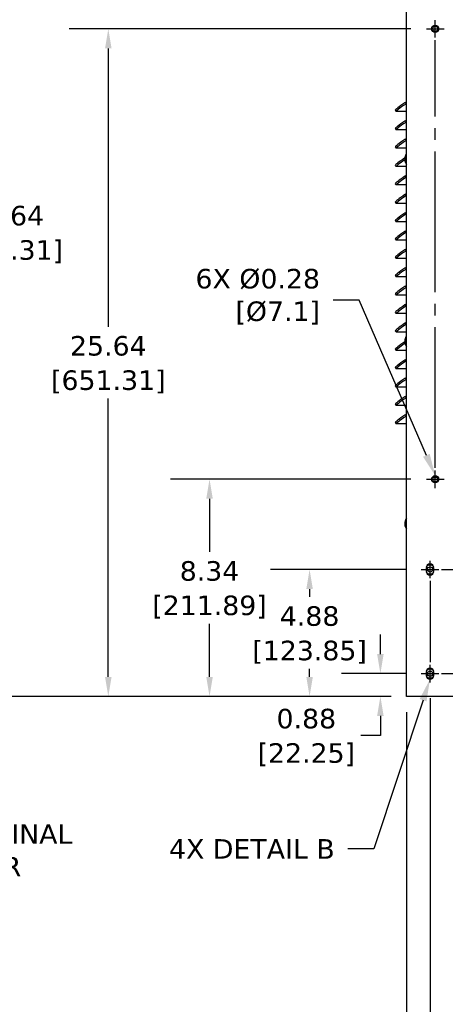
# Model space of a CAD drawing. Header units: inches. Extents: x -1 to 128, y 3 to 101.
# Tile 14 of 17: x 66 to 83, y 36 to 74. Entities that reach past the tile are written whole.
import ezdxf
from ezdxf import colors
from ezdxf.entities.mleader import LeaderData, LeaderLine
from ezdxf.math import Vec2, Vec3

# ---------------------------------------------------------------- set-up
doc = ezdxf.new("R2010")
doc.units = ezdxf.units.IN
doc.header["$LTSCALE"] = 12
doc.header["$MEASUREMENT"] = 0
doc.header["$PDSIZE"] = -1
doc.linetypes.add('SLD-Center', pattern=[0.75, 0.6, -0.05, 0.05, -0.05])
doc.linetypes.add('SLD-Solid', pattern=[0])
doc.layers.add('CENTER', color=40, linetype='SLD-Center')
doc.layers.add('DIMENSIONS', color=140, linetype='SLD-Solid', lineweight=25)
doc.styles.get("Standard").update_dxf_attribs({"font": 'verdana.ttf'})
doc.dimstyles.get("Standard").update_dxf_attribs({"dimtxt": 0.18, "dimasz": 0.18, "dimexe": 0.18, "dimexo": 0.0625, "dimgap": 0.09, "dimtad": 0, "dimtih": 1, "dimtoh": 1, "dimdec": 4, "dimzin": 0, "dimdsep": 46, "dimtxsty": 'Standard', "dimcen": 0.09, "dimadec": 0, "dimazin": 0, "dimtfac": 1, "dimtdec": 4, "dimtofl": 0, "dimtmove": 0, "dimatfit": 3, "dimfxl": 1, "dimtolj": 1, "dimtzin": 0, "dimarcsym": 0})

# ---------------------------------------------------------------- blocks, each defined once
blk = doc.blocks.new('*D98')
at = {"layer": 'Defpoints', "color": 0, "transparency": 16777216}
for p in [(81.698, 48.699), (80.129, 47.823), (81.138, 47.823)]:
    blk.add_point(p, dxfattribs=at)
at = {"layer": 'DIMENSIONS', "color": 0, "lineweight": -2, "transparency": 16777216}
for p, q in [((80.129, 49.449), (80.129, 50.199)), ((81.098, 48.699), (78.629, 48.699)), ((80.538, 47.823), (78.629, 47.823)), ((80.129, 47.073), (80.129, 46.323)), ((80.129, 46.323), (79.379, 46.323))]:
    blk.add_line(p, q, dxfattribs=at)
at = {"layer": 'DIMENSIONS', "color": 0, "transparency": 16777216}
for points in [[(80.004, 49.449), (80.254, 49.449), (80.129, 48.699)], [(80.004, 47.073), (80.254, 47.073), (80.129, 47.823)]]:
    blk.add_solid(points, dxfattribs=at)
at = {"layer": 'DIMENSIONS', "color": 0, "transparency": 16777216, "char_height": 0.75, "attachment_point": 5}
for s, insert in [('\\A1;0.88', (77.282, 46.965)), ('\\A1;[22.25]', (77.282, 45.582))]:
    blk.add_mtext(s, dxfattribs=dict(at, insert=insert))
blk = doc.blocks.new('*D97')
at = {"layer": 'Defpoints', "color": 0, "transparency": 16777216}
for p in [(77.408, 52.699), (81.698, 52.699), (81.138, 47.823)]:
    blk.add_point(p, dxfattribs=at)
at = {"layer": 'DIMENSIONS', "color": 0, "lineweight": -2, "transparency": 16777216}
for p, q in [((81.098, 52.699), (75.908, 52.699)), ((77.408, 51.949), (77.408, 51.643)), ((77.408, 48.573), (77.408, 48.878)), ((80.538, 47.823), (75.908, 47.823))]:
    blk.add_line(p, q, dxfattribs=at)
at = {"layer": 'DIMENSIONS', "color": 0, "transparency": 16777216}
for points in [[(77.283, 51.949), (77.533, 51.949), (77.408, 52.699)], [(77.283, 48.573), (77.533, 48.573), (77.408, 47.823)]]:
    blk.add_solid(points, dxfattribs=at)
at = {"layer": 'DIMENSIONS', "color": 0, "transparency": 16777216, "char_height": 0.75, "attachment_point": 5}
for s, insert in [('\\A1;4.88', (77.408, 50.903)), ('\\A1;[123.85]', (77.408, 49.52))]:
    blk.add_mtext(s, dxfattribs=dict(at, insert=insert))
blk = doc.blocks.new('*D96')
at = {"layer": 'Defpoints', "color": 0, "transparency": 16777216}
for p in [(73.561, 56.165), (81.898, 56.165), (81.138, 47.823)]:
    blk.add_point(p, dxfattribs=at)
at = {"layer": 'DIMENSIONS', "color": 0, "lineweight": -2, "transparency": 16777216}
for p, q in [((81.298, 56.165), (72.061, 56.165)), ((73.561, 55.415), (73.561, 53.376)), ((73.561, 48.573), (73.561, 50.611)), ((80.538, 47.823), (72.061, 47.823))]:
    blk.add_line(p, q, dxfattribs=at)
at = {"layer": 'DIMENSIONS', "color": 0, "transparency": 16777216}
for points in [[(73.436, 55.415), (73.686, 55.415), (73.561, 56.165)], [(73.436, 48.573), (73.686, 48.573), (73.561, 47.823)]]:
    blk.add_solid(points, dxfattribs=at)
at = {"layer": 'DIMENSIONS', "color": 0, "transparency": 16777216, "char_height": 0.75, "attachment_point": 5}
for s, insert in [('\\A1;8.34', (73.561, 52.636)), ('\\A1;[211.89]', (73.561, 51.253))]:
    blk.add_mtext(s, dxfattribs=dict(at, insert=insert))
blk = doc.blocks.new('*D95')
at = {"layer": 'Defpoints', "color": 0, "transparency": 16777216}
for p in [(69.671, 73.465), (81.898, 73.465), (81.138, 47.823)]:
    blk.add_point(p, dxfattribs=at)
at = {"layer": 'DIMENSIONS', "color": 0, "lineweight": -2, "transparency": 16777216}
for p, q in [((81.298, 73.465), (68.171, 73.465)), ((69.671, 72.715), (69.671, 62.025)), ((69.671, 48.573), (69.671, 59.262)), ((80.538, 47.823), (68.171, 47.823))]:
    blk.add_line(p, q, dxfattribs=at)
at = {"layer": 'DIMENSIONS', "color": 0, "transparency": 16777216}
for points in [[(69.546, 72.715), (69.796, 72.715), (69.671, 73.465)], [(69.546, 48.573), (69.796, 48.573), (69.671, 47.823)]]:
    blk.add_solid(points, dxfattribs=at)
at = {"layer": 'DIMENSIONS', "color": 0, "transparency": 16777216, "char_height": 0.75, "attachment_point": 5}
for s, insert in [('\\A1;25.64', (69.671, 61.284)), ('\\A1;[651.31]', (69.671, 59.903))]:
    blk.add_mtext(s, dxfattribs=dict(at, insert=insert))
blk = doc.blocks.new('*D94')
at = {"layer": 'Defpoints', "color": 0, "transparency": 16777216}
for p in [(65.73, 83.465), (81.898, 83.465), (81.138, 47.823)]:
    blk.add_point(p, dxfattribs=at)
at = {"layer": 'DIMENSIONS', "color": 0, "lineweight": -2, "transparency": 16777216}
for p, q in [((81.298, 83.465), (64.23, 83.465)), ((65.73, 82.715), (65.73, 67.025)), ((65.73, 48.573), (65.73, 64.262)), ((80.538, 47.823), (64.23, 47.823))]:
    blk.add_line(p, q, dxfattribs=at)
at = {"layer": 'DIMENSIONS', "color": 0, "transparency": 16777216}
for points in [[(65.605, 82.715), (65.855, 82.715), (65.73, 83.465)], [(65.605, 48.573), (65.855, 48.573), (65.73, 47.823)]]:
    blk.add_solid(points, dxfattribs=at)
at = {"layer": 'DIMENSIONS', "color": 0, "transparency": 16777216, "char_height": 0.75, "attachment_point": 5}
for s, insert in [('\\A1;35.64', (65.73, 66.284)), ('\\A1;[905.31]', (65.73, 64.903))]:
    blk.add_mtext(s, dxfattribs=dict(at, insert=insert))
blk = doc.blocks.new('*D100')
at = {"layer": 'Defpoints', "color": 0, "transparency": 16777216}
for p in [(81.138, 47.823), (92.938, 47.823), (81.138, 28.714)]:
    blk.add_point(p, dxfattribs=at)
at = {"layer": 'DIMENSIONS', "color": 0, "lineweight": -2, "transparency": 16777216}
for p, q in [((81.138, 47.223), (81.138, 27.214)), ((92.938, 47.223), (92.938, 27.214)), ((81.888, 28.714), (84.613, 28.714)), ((92.188, 28.714), (89.463, 28.714))]:
    blk.add_line(p, q, dxfattribs=at)
at = {"layer": 'DIMENSIONS', "color": 0, "transparency": 16777216}
for points in [[(81.888, 28.839), (81.888, 28.589), (81.138, 28.714)], [(92.188, 28.839), (92.188, 28.589), (92.938, 28.714)]]:
    blk.add_solid(points, dxfattribs=at)
at = {"layer": 'DIMENSIONS', "color": 0, "transparency": 16777216, "char_height": 0.75, "attachment_point": 5}
for s, insert in [('\\A1;11.80', (87.038, 29.356)), ('\\A1;[299.72]', (87.038, 27.974))]:
    blk.add_mtext(s, dxfattribs=dict(at, insert=insert))
blk = doc.blocks.new('*D99')
at = {"layer": 'Defpoints', "color": 0, "transparency": 16777216}
for p in [(82.037, 48.36), (92.938, 47.823), (82.037, 31.714)]:
    blk.add_point(p, dxfattribs=at)
at = {"layer": 'DIMENSIONS', "color": 0, "lineweight": -2, "transparency": 16777216}
for p, q in [((82.037, 47.76), (82.037, 30.214)), ((92.938, 47.223), (92.938, 30.214)), ((82.787, 31.714), (85.062, 31.714)), ((92.188, 31.714), (89.913, 31.714))]:
    blk.add_line(p, q, dxfattribs=at)
at = {"layer": 'DIMENSIONS', "color": 0, "transparency": 16777216}
for points in [[(82.787, 31.839), (82.787, 31.589), (82.037, 31.714)], [(92.188, 31.839), (92.188, 31.589), (92.938, 31.714)]]:
    blk.add_solid(points, dxfattribs=at)
at = {"layer": 'DIMENSIONS', "color": 0, "transparency": 16777216, "char_height": 0.75, "attachment_point": 5}
for s, insert in [('\\A1;10.90', (87.487, 32.355)), ('\\A1;[276.89]', (87.487, 30.974))]:
    blk.add_mtext(s, dxfattribs=dict(at, insert=insert))

msp = doc.modelspace()

# ---------------------------------------------------------------- linework, layer by layer
for p, q in [((81.13785, 47.82254), (81.13785, 85.53354)), ((81.06866, 70.62478), (81.13785, 70.67342)), ((81.1018, 70.57727), (81.13785, 70.60261)), ((80.70215, 70.33873), (80.73529, 70.29122)), ((81.13785, 70.29048), (80.73736, 70.29048)), ((81.06866, 69.9189), (81.13785, 69.96753)), ((80.70215, 69.63284), (80.73529, 69.58533)), ((81.1018, 69.87139), (81.13785, 69.89673)), ((81.13785, 69.5846), (80.73736, 69.5846)), ((81.06866, 69.21302), (81.13785, 69.26165)), ((80.70215, 68.92696), (80.73529, 68.87945)), ((81.13785, 68.87872), (80.73736, 68.87872)), ((81.1018, 69.16551), (81.13785, 69.19085)), ((81.06768, 68.52235), (81.06779, 68.52235)), ((80.70215, 68.22108), (80.73529, 68.17357)), ((81.13785, 68.17283), (80.73736, 68.17283)), ((81.06866, 67.80125), (81.13785, 67.84989)), ((81.1018, 67.75374), (81.13785, 67.77908)), ((80.70215, 67.5152), (80.73529, 67.46769)), ((81.13785, 67.46695), (80.73736, 67.46695)), ((81.06866, 67.09537), (81.13785, 67.144)), ((81.1018, 67.04786), (81.13785, 67.0732)), ((80.70215, 66.80931), (80.73529, 66.7618)), ((81.13785, 66.76107), (80.73736, 66.76107)), ((81.06866, 66.38949), (81.13785, 66.43812)), ((81.1018, 66.34198), (81.13785, 66.36732)), ((80.70215, 66.10343), (80.73529, 66.05592)), ((81.13785, 66.05519), (80.73736, 66.05519)), ((81.06866, 65.6836), (81.13785, 65.73224)), ((81.1018, 65.63609), (81.13785, 65.66144)), ((80.70215, 65.39755), (80.73529, 65.35004)), ((81.13785, 65.34931), (80.73736, 65.34931)), ((80.70215, 64.69167), (80.73529, 64.64416)), ((81.06866, 64.97772), (81.13785, 65.02636)), ((81.1018, 64.93021), (81.13785, 64.95555)), ((81.13785, 64.64342), (80.73736, 64.64342)), ((81.06866, 64.27184), (81.13785, 64.32048)), ((80.70215, 63.98579), (80.73529, 63.93827)), ((81.13785, 63.93754), (80.73736, 63.93754)), ((81.1018, 64.22433), (81.13785, 64.24967)), ((81.06866, 63.56596), (81.13785, 63.61459)), ((81.1018, 63.51845), (81.13785, 63.54379)), ((80.70215, 63.2799), (80.73529, 63.23239)), ((81.13785, 63.23166), (80.73736, 63.23166)), ((81.06866, 62.86008), (81.13785, 62.90871)), ((81.1018, 62.81256), (81.13785, 62.83791)), ((80.70215, 62.57402), (80.73529, 62.52651)), ((81.13785, 62.52578), (80.73736, 62.52578)), ((81.06866, 62.15419), (81.13785, 62.20283)), ((81.1018, 62.10668), (81.13785, 62.13202)), ((80.70215, 61.86814), (80.73529, 61.82063)), ((81.13785, 61.81989), (80.73736, 61.81989)), ((81.06768, 61.52235), (81.06779, 61.52235)), ((80.70215, 61.16226), (80.73529, 61.11475)), ((81.13785, 61.11401), (80.73736, 61.11401)), ((81.06866, 60.74243), (81.13785, 60.79106)), ((81.1018, 60.69492), (81.13785, 60.72026)), ((80.70215, 60.45637), (80.73529, 60.40886)), ((81.13785, 60.40813), (80.73736, 60.40813)), ((81.06866, 60.03655), (81.13785, 60.08518)), ((81.1018, 59.98903), (81.13785, 60.01438)), ((80.70215, 59.75049), (80.73529, 59.70298)), ((81.13785, 59.70225), (80.73736, 59.70225)), ((81.06866, 59.33066), (81.13785, 59.3793)), ((80.70215, 59.04461), (80.73529, 58.9971)), ((81.1018, 59.28315), (81.13785, 59.30849)), ((81.13785, 58.99636), (80.73736, 58.99636)), ((81.06866, 58.62478), (81.13785, 58.67342)), ((80.70215, 58.33873), (80.73529, 58.29122)), ((81.13785, 58.29048), (80.73736, 58.29048)), ((81.1018, 58.57727), (81.13785, 58.60261)), ((82.18419, 56.24954), (82.28955, 56.24954)), ((82.18419, 56.24954), (82.28955, 56.24954)), ((81.06768, 54.52235), (81.06779, 54.52235)), ((81.88837, 52.76004), (81.88837, 52.63504)), ((82.18537, 52.63504), (82.18537, 52.76004)), ((81.88837, 48.76004), (81.88837, 48.63504)), ((82.18537, 48.63504), (82.18537, 48.76004)), ((92.93785, 47.82254), (81.13785, 47.82254))]:
    msp.add_line(p, q)
for centre, radius in [((82.23687, 73.46454), 0.1385), ((82.23687, 73.46454), 0.1), ((82.23687, 56.16454), 0.1385), ((82.23687, 56.16454), 0.1), ((82.03687, 52.69852), 0.1), ((82.03687, 48.69852), 0.1)]:
    msp.add_circle(centre, radius)
for centre, radius, start, end in [((81.1439, 68.47964), 0.07958, 173.371063, 183.771496), ((81.36535, 68.46454), 0.30312, 138.634962, 169.008884), ((81.11777, 68.42576), 0.05225, 178.872036, 190.760183), ((81.36535, 68.46454), 0.30313, 194.913727, 221.365038), ((81.36535, 61.46454), 0.30312, 138.634962, 169.008884), ((81.1439, 61.47964), 0.07958, 173.371063, 183.771496), ((81.11777, 61.42576), 0.05225, 178.872036, 190.760183), ((81.36535, 61.46454), 0.30313, 194.913727, 221.365038), ((81.1439, 54.47964), 0.07958, 173.371063, 183.771496), ((81.36535, 54.46454), 0.30312, 138.634962, 169.008884), ((81.11777, 54.42576), 0.05225, 178.872036, 190.760183), ((81.36535, 54.46454), 0.30313, 194.913727, 221.365038), ((82.03687, 52.76004), 0.1485, 0, 180), ((82.03687, 52.63504), 0.1485, 180, 0), ((82.03687, 52.69852), 0.172, 211.966949, 328.033051), ((82.03687, 52.69852), 0.172, 32.32654, 147.67346), ((82.03687, 48.76004), 0.1485, 0, 180), ((82.03687, 48.69852), 0.172, 32.32654, 147.67346), ((82.03687, 48.63504), 0.1485, 180, 0), ((82.03687, 48.69852), 0.172, 211.966949, 328.033051)]:
    msp.add_arc(centre, radius, start, end)
for centre, major_axis, ratio, start_param, end_param in [((81.11224, 70.62478), (0.41009, 0.28605), 0.04999048, 1.64234053, 3.14159265), ((81.14538, 70.57727), (0.41009, 0.28605), 0.04999048, 1.64234053, 3.21313685), ((81.11224, 69.9189), (0.41009, 0.28605), 0.04999048, 1.64234053, 3.14159265), ((81.14538, 69.87139), (0.41009, 0.28605), 0.04999048, 1.64234053, 3.21313685), ((81.11224, 69.21302), (0.41009, 0.28605), 0.04999048, 1.64234053, 3.14159265), ((81.14538, 69.16551), (0.41009, 0.28605), 0.04999048, 1.64234053, 3.21313685), ((81.11224, 68.50713), (0.41009, 0.28605), 0.04999048, 1.64234053, 3.14159265), ((81.36232, 68.50049), (-0.29792, -0.0251), 0.69239833, 0.0047632, 0.11276823), ((81.36112, 68.45242), (-0.2823, 0.09846), 0.96647436, 0.11246242, 0.22046745), ((81.36655, 68.51261), (-0.29888, 0.00745), 0.27407603, 6.14007647, 6.24808151), ((81.14538, 68.45962), (0.41009, 0.28605), 0.04999048, 1.72335894, 3.21313685), ((81.36415, 68.41647), (-0.29888, 0.00745), 0.27407603, 6.14007647, 6.24808151), ((81.36112, 68.45242), (-0.2823, 0.09846), 0.96647436, 0.47217606, 0.58018109), ((81.11224, 67.80125), (0.41009, 0.28605), 0.04999048, 1.64234053, 3.14159265), ((81.14538, 67.75374), (0.41009, 0.28605), 0.04999048, 1.64234053, 3.21313685), ((81.11224, 67.09537), (0.41009, 0.28605), 0.04999048, 1.64234053, 3.14159265), ((81.14538, 67.04786), (0.41009, 0.28605), 0.04999048, 1.64234053, 3.21313685), ((81.11224, 66.38949), (0.41009, 0.28605), 0.04999048, 1.64234053, 3.14159265), ((81.14538, 66.34198), (0.41009, 0.28605), 0.04999048, 1.64234053, 3.21313685), ((81.11224, 65.6836), (0.41009, 0.28605), 0.04999048, 1.64234053, 3.14159265), ((81.14538, 65.63609), (0.41009, 0.28605), 0.04999048, 1.64234053, 3.21313685), ((81.11224, 64.97772), (0.41009, 0.28605), 0.04999048, 1.64234053, 3.14159265), ((81.14538, 64.93021), (0.41009, 0.28605), 0.04999048, 1.64234053, 3.21313685), ((81.11224, 64.27184), (0.41009, 0.28605), 0.04999048, 1.64234053, 3.14159265), ((81.14538, 64.22433), (0.41009, 0.28605), 0.04999048, 1.64234053, 3.21313685), ((81.11224, 63.56596), (0.41009, 0.28605), 0.04999048, 1.64234053, 3.14159265), ((81.14538, 63.51845), (0.41009, 0.28605), 0.04999048, 1.64234053, 3.21313685), ((81.11224, 62.86008), (0.41009, 0.28605), 0.04999048, 1.64234053, 3.14159265), ((81.14538, 62.81256), (0.41009, 0.28605), 0.04999048, 1.64234053, 3.21313685), ((81.11224, 62.15419), (0.41009, 0.28605), 0.04999048, 1.64234053, 3.14159265), ((81.14538, 62.10668), (0.41009, 0.28605), 0.04999048, 1.64234053, 3.21313685), ((81.11224, 61.44831), (0.41009, 0.28605), 0.04999048, 1.64234053, 3.14159265), ((81.14538, 61.4008), (0.41009, 0.28605), 0.04999048, 1.71051217, 3.21313685), ((81.36232, 61.50049), (-0.29792, -0.0251), 0.69239833, 0.0047632, 0.11276823), ((81.36112, 61.45242), (-0.2823, 0.09846), 0.96647436, 0.11246242, 0.22046745), ((81.36415, 61.41647), (-0.29888, 0.00745), 0.27407603, 6.14007647, 6.24808151), ((81.36112, 61.45242), (-0.2823, 0.09846), 0.96647436, 0.47217606, 0.58018109), ((81.36655, 61.51261), (-0.29888, 0.00745), 0.27407603, 6.14007647, 6.24808151), ((81.11224, 60.74243), (0.41009, 0.28605), 0.04999048, 1.64234053, 3.14159265), ((81.14538, 60.69492), (0.41009, 0.28605), 0.04999048, 1.64234053, 3.21313685), ((81.11224, 60.03655), (0.41009, 0.28605), 0.04999048, 1.64234053, 3.14159265), ((81.14538, 59.98903), (0.41009, 0.28605), 0.04999048, 1.64234053, 3.21313685), ((81.11224, 59.33066), (0.41009, 0.28605), 0.04999048, 1.64234053, 3.14159265), ((81.14538, 59.28315), (0.41009, 0.28605), 0.04999048, 1.64234053, 3.21313685), ((81.11224, 58.62478), (0.41009, 0.28605), 0.04999048, 1.64234053, 3.14159265), ((81.14538, 58.57727), (0.41009, 0.28605), 0.04999048, 1.64234053, 3.21313685), ((81.36232, 54.50049), (-0.29792, -0.0251), 0.69239833, 0.0047632, 0.11276823), ((81.36112, 54.45242), (-0.2823, 0.09846), 0.96647436, 0.11246242, 0.22046745), ((81.36655, 54.51261), (-0.29888, 0.00745), 0.27407603, 6.14007647, 6.24808151), ((81.36415, 54.41647), (-0.29888, 0.00745), 0.27407603, 6.14007647, 6.24808151), ((81.36112, 54.45242), (-0.2823, 0.09846), 0.96647436, 0.47217606, 0.58018109)]:
    msp.add_ellipse(centre, major_axis=major_axis, ratio=ratio, start_param=start_param, end_param=end_param)
for points, knots in [([(81.06825, 68.45233), (81.06835, 68.45192), (81.06855, 68.45109), (81.0688, 68.44958), (81.06906, 68.44766), (81.06929, 68.44533), (81.06941, 68.4427), (81.0694, 68.44023), (81.06925, 68.43812), (81.06899, 68.43643), (81.06874, 68.43583), (81.06862, 68.43553)], [0, 0, 0, 0, 0.08293859, 0.16580516, 0.25082827, 0.37694684, 0.49994817, 0.62294666, 0.74929999, 0.87586719, 1, 1, 1, 1]), ([(81.07102, 68.53167), (81.0711, 68.5318), (81.07127, 68.53206), (81.07145, 68.53207), (81.07159, 68.53174), (81.07166, 68.5309), (81.07157, 68.52933), (81.07133, 68.52725), (81.07095, 68.5248), (81.07048, 68.52218), (81.07011, 68.52048), (81.06993, 68.51963)], [0, 0, 0, 0, 0.08294164, 0.1658086, 0.2508294, 0.37694499, 0.49994915, 0.62294997, 0.74930265, 0.87586715, 1, 1, 1, 1]), ([(81.06825, 61.45233), (81.06835, 61.45192), (81.06855, 61.45109), (81.0688, 61.44958), (81.06906, 61.44766), (81.06929, 61.44533), (81.06941, 61.4427), (81.0694, 61.44023), (81.06925, 61.43812), (81.06899, 61.43643), (81.06874, 61.43583), (81.06862, 61.43553)], [0, 0, 0, 0, 0.08293859, 0.16580516, 0.25082827, 0.37694684, 0.49994817, 0.62294666, 0.74929999, 0.87586719, 1, 1, 1, 1]), ([(81.07102, 61.53167), (81.0711, 61.5318), (81.07127, 61.53206), (81.07145, 61.53207), (81.07159, 61.53174), (81.07166, 61.5309), (81.07157, 61.52933), (81.07133, 61.52725), (81.07095, 61.5248), (81.07048, 61.52218), (81.07011, 61.52048), (81.06993, 61.51963)], [0, 0, 0, 0, 0.08294164, 0.1658086, 0.2508294, 0.37694499, 0.49994915, 0.62294997, 0.74930265, 0.87586715, 1, 1, 1, 1]), ([(81.07102, 54.53167), (81.0711, 54.5318), (81.07127, 54.53206), (81.07145, 54.53207), (81.07159, 54.53174), (81.07166, 54.5309), (81.07157, 54.52933), (81.07133, 54.52725), (81.07095, 54.5248), (81.07048, 54.52218), (81.07011, 54.52048), (81.06993, 54.51963)], [0, 0, 0, 0, 0.08294164, 0.1658086, 0.2508294, 0.37694499, 0.49994915, 0.62294997, 0.74930265, 0.87586715, 1, 1, 1, 1]), ([(81.06825, 54.45233), (81.06835, 54.45192), (81.06855, 54.45109), (81.0688, 54.44958), (81.06906, 54.44766), (81.06929, 54.44533), (81.06941, 54.4427), (81.0694, 54.44023), (81.06925, 54.43812), (81.06899, 54.43643), (81.06874, 54.43583), (81.06862, 54.43553)], [0, 0, 0, 0, 0.08293859, 0.16580516, 0.25082827, 0.37694684, 0.49994817, 0.62294666, 0.74929999, 0.87586719, 1, 1, 1, 1])]:
    msp.add_open_spline(points, degree=3, knots=knots)
at = {"layer": 'CENTER', "ltscale": 0.125}
for p, q in [((82.23687, 73.12604), (82.23687, 73.80304)), ((81.89837, 73.46454), (82.57537, 73.46454)), ((82.23687, 55.82604), (82.23687, 56.50304)), ((81.89837, 56.16454), (82.57537, 56.16454)), ((82.03687, 52.36002), (82.03687, 53.03702)), ((81.69837, 52.69852), (82.37537, 52.69852)), ((82.03687, 48.36002), (82.03687, 49.03702)), ((81.69837, 48.69852), (82.37537, 48.69852))]:
    msp.add_line(p, q, dxfattribs=at)
at = {"layer": 'CENTER', "ltscale": 0.75}
for p, q in [((82.23687, 56.60304), (82.23687, 73.02604)), ((82.47537, 52.69852), (91.59837, 52.69852)), ((82.03687, 52.26002), (82.03687, 49.13702)), ((82.47537, 48.69852), (91.59837, 48.69852))]:
    msp.add_line(p, q, dxfattribs=at)

# ---------------------------------------------------------------- dimensions: what is measured, and where the dimension line sits
at = {"layer": 'DIMENSIONS'}
for base, p1, p2, picture, middle in [((65.72979, 83.46454), (81.13785, 47.82254), (81.89837, 83.46454), '*D94', (65.72979, 65.64354)), ((69.67071, 73.46454), (81.13785, 47.82254), (81.89837, 73.46454), '*D95', (69.67071, 60.64354)), ((73.56053, 56.16454), (81.13785, 47.82254), (81.89837, 56.16454), '*D96', (73.56053, 51.99354)), ((77.40817, 52.69852), (81.13785, 47.82254), (81.69837, 52.69852), '*D97', (77.40817, 50.26053)), ((80.12939, 47.82254), (81.69837, 48.69852), (81.13785, 47.82254), '*D98', (77.28209, 46.32254))]:
    dim = msp.add_linear_dim(base=base, p1=p1, p2=p2, angle=90, dimstyle='Standard', override={"dimtxt": 0.75, "dimasz": 0.75, "dimexe": 1.5, "dimexo": 0.6, "dimgap": 0.25, "dimdec": 2, "dimzin": 1, "dimpost": '\\X', "dimtdec": 2, "dimtzin": 1}, dxfattribs=at)
    dim.commit()
    dim.dimension.update_dxf_attribs({"geometry": picture, "text_midpoint": middle})
for base, p2, picture, middle in [((82.03687, 31.71434), (82.03687, 48.36002), '*D99', (87.48736, 31.71434)), ((81.13785, 28.71434), (81.13785, 47.82254), '*D100', (87.03785, 28.71434))]:
    dim = msp.add_linear_dim(base=base, p1=(92.93785, 47.82254), p2=p2, dimstyle='Standard', override={"dimtxt": 0.75, "dimasz": 0.75, "dimexe": 1.5, "dimexo": 0.6, "dimgap": 0.25, "dimdec": 2, "dimzin": 1, "dimpost": '\\X', "dimtdec": 2, "dimtzin": 1}, dxfattribs=at)
    dim.commit()
    dim.dimension.update_dxf_attribs({"geometry": picture, "text_midpoint": middle})

# ---------------------------------------------------------------- leaders
ml = msp.add_multileader_mtext('Standard', dxfattribs=at)
ml.set_content('6X %%C0.28\\P[%%C7.1]', color=256)
ml.set_leader_properties(color=256, linetype='ByLayer', lineweight=-1)
ml.build(insert=Vec2(0, 0))
ml.multileader.update_dxf_attribs({"text_left_attachment_type": 2, "text_right_attachment_type": 2, "dogleg_length": 1, "arrow_head_size": 0.85})
ctx = ml.context
ctx.base_point, ctx.char_height, ctx.arrow_head_size, ctx.landing_gap_size, ctx.plane_origin = Vec3(72.55892, 63.04738), 0.75, 0.85, 0.5, Vec3(91.83687, 56.16454)
ctx.left_attachment, ctx.right_attachment, ctx.text_align_type = 2, 2, 2
notes = []
notes.append((ctx, [(1, (1, 1, 0), (79.30825, 63.04738), (-1, 0), 1, [(0, [(82.23687, 56.30304)], 0, [])])]))
ctx.mtext.insert, ctx.mtext.alignment, ctx.mtext.flow_direction = Vec3(77.80825, 64.2438), 3, 5
ml = msp.add_multileader_mtext('Standard', dxfattribs=at)
ml.set_content('POWER TERMINAL\\PBLOCK COVER', color=256)
ml.set_leader_properties(color=256, linetype='ByLayer', lineweight=-1)
ml.build(insert=Vec2(0, 0))
ml.multileader.update_dxf_attribs({"text_left_attachment_type": 2, "text_right_attachment_type": 2, "dogleg_length": 1, "arrow_head_size": 0.85})
ctx = ml.context
ctx.base_point, ctx.char_height, ctx.arrow_head_size, ctx.landing_gap_size, ctx.plane_origin = Vec3(58.4197, 41.91374), 0.75, 0.85, 0.5, Vec3(57.18009, 52.70791)
ctx.left_attachment, ctx.right_attachment = 2, 2
notes.append((ctx, [(0, (1, 1, 0), (57.4197, 41.91374), (1, 0), 1, [(0, [(56.63573, 50.18076)], 0, [])])]))
ctx.mtext.insert, ctx.mtext.flow_direction = Vec3(58.9197, 42.91374), 5
ml = msp.add_multileader_mtext('Standard', dxfattribs=at)
ml.set_content('4X DETAIL B', color=256)
ml.set_leader_properties(color=256, linetype='ByLayer', lineweight=-1)
ml.build(insert=Vec2(0, 0))
ml.multileader.update_dxf_attribs({"text_left_attachment_type": 2, "text_right_attachment_type": 2, "dogleg_length": 1, "arrow_head_size": 0.85})
ctx = ml.context
ctx.base_point, ctx.char_height, ctx.arrow_head_size, ctx.landing_gap_size, ctx.plane_origin = Vec3(71.36202, 41.96519), 0.75, 0.85, 0.5, Vec3(82.03687, 48.48654)
ctx.left_attachment, ctx.right_attachment, ctx.text_align_type = 2, 2, 2
notes.append((ctx, [(0, (1, 1, 0), (79.87378, 41.96519), (-1, 0), 1, [(0, [(82.03687, 48.48654)], 0, [])])]))
ctx.mtext.insert, ctx.mtext.alignment, ctx.mtext.flow_direction = Vec3(78.37378, 42.34044), 3, 5
for ctx, leaders in notes:
    for number, flags, end, landing, length, lines in leaders:
        leader = LeaderData()
        leader.index, (leader.has_last_leader_line, leader.has_dogleg_vector, leader.attachment_direction) = number, flags
        leader.last_leader_point, leader.dogleg_vector, leader.dogleg_length = Vec3(end), Vec3(landing), length
        for number, points, colour, breaks in lines:
            line = LeaderLine()
            line.index, line.vertices, line.color, line.breaks = number, Vec3.list(points), colors.encode_raw_color(colour), breaks
            leader.lines.append(line)
        ctx.leaders.append(leader)

doc.saveas('drawing.dxf')
